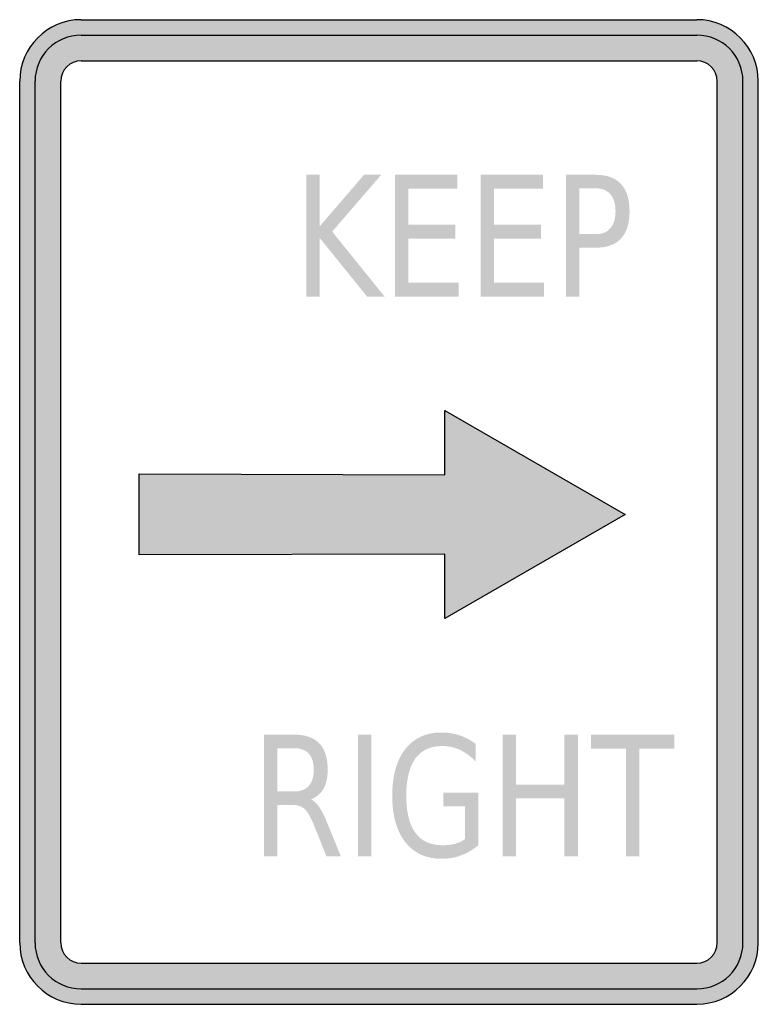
# Model space of a CAD drawing. Header units: inches. Extents: x -0.5 to 0.5, y -0.67 to 0.67.
import ezdxf

# ---------------------------------------------------------------- set-up
doc = ezdxf.new("R2010")
doc.units = ezdxf.units.IN
doc.header["$MEASUREMENT"] = 0

msp = doc.modelspace()

# ---------------------------------------------------------------- hatches: boundary and pattern name
h = msp.add_hatch(color=7)
h.paths.add_polyline_path([(0.4167, -0.6667), (-0.4167, -0.6667), (-0.428, -0.6658), (-0.4389, -0.6636), (-0.4491, -0.66), (-0.4587, -0.6553), (-0.4676, -0.6493), (-0.4756, -0.6422), (-0.4827, -0.6342), (-0.4887, -0.6253), (-0.4933, -0.6158), (-0.4971, -0.6056), (-0.4993, -0.5947), (-0.5, -0.5833), (-0.5, 0.5833), (-0.4993, 0.5947), (-0.4971, 0.6056), (-0.4933, 0.6158), (-0.4887, 0.6253), (-0.4827, 0.6342), (-0.4756, 0.6422), (-0.4676, 0.6493), (-0.4587, 0.6553), (-0.4491, 0.6602), (-0.4389, 0.6638), (-0.428, 0.666), (-0.4167, 0.6667), (0.4167, 0.6667), (0.428, 0.666), (0.4389, 0.6638), (0.4491, 0.6602), (0.4587, 0.6553), (0.4676, 0.6493), (0.4756, 0.6422), (0.4827, 0.6342), (0.4887, 0.6253), (0.4933, 0.6158), (0.4971, 0.6056), (0.4991, 0.5947), (0.5, 0.5833), (0.5, -0.5833), (0.4991, -0.5947), (0.4971, -0.6056), (0.4933, -0.6158), (0.4887, -0.6253), (0.4827, -0.6342), (0.4756, -0.6422), (0.4676, -0.6493), (0.4587, -0.6553), (0.4491, -0.66), (0.4389, -0.6636), (0.428, -0.6658), (0.4167, -0.6667)])
h.paths.add_polyline_path([(-0.4445, -0.5833), (-0.4445, 0.5833), (-0.4442, 0.5871), (-0.4436, 0.5907), (-0.4422, 0.5942), (-0.4407, 0.5973), (-0.4387, 0.6002), (-0.4362, 0.6029), (-0.4336, 0.6053), (-0.4307, 0.6073), (-0.4276, 0.6089), (-0.424, 0.6102), (-0.4205, 0.6109), (-0.4167, 0.6111), (0.4167, 0.6111), (0.4205, 0.6109), (0.424, 0.6102), (0.4276, 0.6089), (0.4307, 0.6073), (0.4336, 0.6053), (0.4362, 0.6029), (0.4387, 0.6002), (0.4407, 0.5973), (0.4422, 0.5942), (0.4433, 0.5907), (0.4442, 0.5871), (0.4445, 0.5833), (0.4445, -0.5833), (0.4442, -0.5871), (0.4433, -0.5907), (0.4422, -0.594), (0.4407, -0.5973), (0.4387, -0.6002), (0.4362, -0.6029), (0.4336, -0.6053), (0.4307, -0.6073), (0.4276, -0.6089), (0.424, -0.61), (0.4205, -0.6109), (0.4167, -0.6111), (-0.4167, -0.6111), (-0.4205, -0.6109), (-0.424, -0.61), (-0.4276, -0.6089), (-0.4307, -0.6073), (-0.4336, -0.6053), (-0.4362, -0.6029), (-0.4387, -0.6002), (-0.4407, -0.5973), (-0.4422, -0.594), (-0.4436, -0.5907), (-0.4442, -0.5871), (-0.4445, -0.5833)], flags=0)
for points in [[(-0.1119, 0.4566), (-0.0938, 0.4566), (-0.0938, 0.3869), (-0.0338, 0.4566), (-0.0106, 0.4566), (-0.0769, 0.3797), (-0.0059, 0.2917), (-0.0297, 0.2917), (-0.0938, 0.3711), (-0.0938, 0.2917), (-0.1119, 0.2917), (-0.1119, 0.4566)], [(0.0082, 0.4566), (0.0926, 0.4566), (0.0926, 0.4378), (0.0263, 0.4378), (0.0263, 0.389), (0.0899, 0.389), (0.0899, 0.3702), (0.0263, 0.3702), (0.0263, 0.3105), (0.0943, 0.3105), (0.0943, 0.2917), (0.0082, 0.2917), (0.0082, 0.4566)], [(0.1239, 0.4566), (0.2083, 0.4566), (0.2083, 0.4378), (0.142, 0.4378), (0.142, 0.389), (0.2056, 0.389), (0.2056, 0.3702), (0.142, 0.3702), (0.142, 0.3105), (0.2099, 0.3105), (0.2099, 0.2917), (0.1239, 0.2917), (0.1239, 0.4566)], [(-0.3382, -0.0581), (-0.3382, 0.0515), (0.0756, 0.0505), (0.0756, 0.1376), (0.3197, -0.0033), (0.0756, -0.1442), (0.0756, -0.0571), (-0.3382, -0.0581)], [(-0.0419, -0.3015), (-0.0238, -0.3015), (-0.0238, -0.4664), (-0.0419, -0.4664), (-0.0419, -0.3015)], [(0.154, -0.3015), (0.1721, -0.3015), (0.1721, -0.3691), (0.2376, -0.3691), (0.2376, -0.3015), (0.2557, -0.3015), (0.2557, -0.4664), (0.2376, -0.4664), (0.2376, -0.3879), (0.1721, -0.3879), (0.1721, -0.4664), (0.154, -0.4664), (0.154, -0.3015)], [(0.2733, -0.3015), (0.3862, -0.3015), (0.3862, -0.3203), (0.3388, -0.3203), (0.3388, -0.4664), (0.3207, -0.4664), (0.3207, -0.3203), (0.2733, -0.3203), (0.2733, -0.3015)]]:
    msp.add_hatch(color=7).paths.add_polyline_path(points)
h = msp.add_hatch(color=7)
edge = h.paths.add_edge_path()
edge.add_line((0.2396, 0.4566), (0.2803, 0.4566))
edge.add_spline(control_points=[(0.2803, 0.4566), (0.2953, 0.4566), (0.3066, 0.4524), (0.3142, 0.4441), (0.3219, 0.4357), (0.3257, 0.4235), (0.3257, 0.4073), (0.3257, 0.3911), (0.3219, 0.3788), (0.3142, 0.3705), (0.3066, 0.3621), (0.2953, 0.358), (0.2803, 0.358)], knot_values=[0, 0, 0, 0, 1, 1, 1, 2, 2, 2, 3, 3, 3, 4, 4, 4, 4], degree=3, periodic=0)
edge.add_line((0.2803, 0.358), (0.2576, 0.358))
edge.add_line((0.2576, 0.358), (0.2576, 0.2917))
edge.add_line((0.2576, 0.2917), (0.2396, 0.2917))
edge.add_line((0.2396, 0.2917), (0.2396, 0.4566))
edge = h.paths.add_edge_path(flags=0)
edge.add_line((0.2576, 0.4383), (0.2576, 0.3763))
edge.add_line((0.2576, 0.3763), (0.2803, 0.3763))
edge.add_spline(control_points=[(0.2803, 0.3763), (0.2887, 0.3763), (0.2952, 0.379), (0.2998, 0.3844), (0.3044, 0.3897), (0.3067, 0.3974), (0.3067, 0.4073), (0.3067, 0.4172), (0.3044, 0.4248), (0.2998, 0.4302), (0.2952, 0.4356), (0.2887, 0.4383), (0.2803, 0.4383)], knot_values=[0, 0, 0, 0, 1, 1, 1, 2, 2, 2, 3, 3, 3, 4, 4, 4, 4], degree=3, periodic=0)
edge.add_line((0.2803, 0.4383), (0.2576, 0.4383))
h = msp.add_hatch(color=7)
edge = h.paths.add_edge_path()
edge.add_spline(control_points=[(-0.1058, -0.3891), (-0.1019, -0.3907), (-0.0981, -0.3942), (-0.0945, -0.3995), (-0.0908, -0.4048), (-0.0872, -0.4121), (-0.0835, -0.4214)], knot_values=[0, 0, 0, 0, 1, 1, 1, 2, 2, 2, 2], degree=3, periodic=0)
edge.add_line((-0.0835, -0.4214), (-0.0651, -0.4664))
edge.add_line((-0.0651, -0.4664), (-0.0846, -0.4664))
edge.add_line((-0.0846, -0.4664), (-0.1016, -0.4241))
edge.add_spline(control_points=[(-0.1016, -0.4241), (-0.106, -0.4131), (-0.1103, -0.4058), (-0.1144, -0.4022), (-0.1186, -0.3985), (-0.1242, -0.3967), (-0.1314, -0.3967)], knot_values=[0, 0, 0, 0, 1, 1, 1, 2, 2, 2, 2], degree=3, periodic=0)
edge.add_line((-0.1314, -0.3967), (-0.151, -0.3967))
edge.add_line((-0.151, -0.3967), (-0.151, -0.4664))
edge.add_line((-0.151, -0.4664), (-0.1691, -0.4664))
edge.add_line((-0.1691, -0.4664), (-0.1691, -0.3015))
edge.add_line((-0.1691, -0.3015), (-0.1284, -0.3015))
edge.add_spline(control_points=[(-0.1284, -0.3015), (-0.1131, -0.3015), (-0.1017, -0.3055), (-0.0942, -0.3134), (-0.0867, -0.3212), (-0.083, -0.3331), (-0.083, -0.349), (-0.083, -0.3594), (-0.0849, -0.368), (-0.0888, -0.3749), (-0.0927, -0.3817), (-0.0983, -0.3865), (-0.1058, -0.3891)], knot_values=[0, 0, 0, 0, 1, 1, 1, 2, 2, 2, 3, 3, 3, 4, 4, 4, 4], degree=3, periodic=0)
edge = h.paths.add_edge_path(flags=0)
edge.add_line((-0.151, -0.3199), (-0.151, -0.3784))
edge.add_line((-0.151, -0.3784), (-0.1284, -0.3784))
edge.add_spline(control_points=[(-0.1284, -0.3784), (-0.1196, -0.3784), (-0.113, -0.3759), (-0.1086, -0.371), (-0.1042, -0.366), (-0.1019, -0.3587), (-0.1019, -0.349), (-0.1019, -0.3394), (-0.1042, -0.3321), (-0.1086, -0.3272), (-0.113, -0.3223), (-0.1196, -0.3199), (-0.1284, -0.3199)], knot_values=[0, 0, 0, 0, 1, 1, 1, 2, 2, 2, 3, 3, 3, 4, 4, 4, 4], degree=3, periodic=0)
edge.add_line((-0.1284, -0.3199), (-0.151, -0.3199))
h = msp.add_hatch(color=7)
edge = h.paths.add_edge_path()
edge.add_line((0.1031, -0.4429), (0.1031, -0.3986))
edge.add_line((0.1031, -0.3986), (0.0736, -0.3986))
edge.add_line((0.0736, -0.3986), (0.0736, -0.3803))
edge.add_line((0.0736, -0.3803), (0.121, -0.3803))
edge.add_line((0.121, -0.3803), (0.121, -0.4511))
edge.add_spline(control_points=[(0.121, -0.4511), (0.114, -0.4572), (0.1063, -0.4618), (0.0979, -0.4649), (0.0895, -0.4681), (0.0805, -0.4696), (0.071, -0.4696), (0.0501, -0.4696), (0.0338, -0.4621), (0.022, -0.447), (0.0103, -0.432), (0.0044, -0.411), (0.0044, -0.3842), (0.0044, -0.3572), (0.0103, -0.3362), (0.022, -0.3211), (0.0338, -0.3061), (0.0501, -0.2986), (0.071, -0.2986), (0.0797, -0.2986), (0.0879, -0.2999), (0.0958, -0.3025), (0.1036, -0.3052), (0.1109, -0.3091), (0.1175, -0.3142)], knot_values=[0, 0, 0, 0, 1, 1, 1, 2, 2, 2, 3, 3, 3, 4, 4, 4, 5, 5, 5, 6, 6, 6, 7, 7, 7, 8, 8, 8, 8], degree=3, periodic=0)
edge.add_line((0.1175, -0.3142), (0.1175, -0.338))
edge.add_spline(control_points=[(0.1175, -0.338), (0.1108, -0.331), (0.1037, -0.3257), (0.0962, -0.3222), (0.0887, -0.3187), (0.0808, -0.3169), (0.0725, -0.3169), (0.0562, -0.3169), (0.0439, -0.3225), (0.0357, -0.3338), (0.0275, -0.3451), (0.0234, -0.3618), (0.0234, -0.3842), (0.0234, -0.4064), (0.0275, -0.4231), (0.0357, -0.4344), (0.0439, -0.4457), (0.0562, -0.4513), (0.0725, -0.4513), (0.0789, -0.4513), (0.0846, -0.4506), (0.0896, -0.4493), (0.0946, -0.4479), (0.0991, -0.4458), (0.1031, -0.4429)], knot_values=[0, 0, 0, 0, 1, 1, 1, 2, 2, 2, 3, 3, 3, 4, 4, 4, 5, 5, 5, 6, 6, 6, 7, 7, 7, 8, 8, 8, 8], degree=3, periodic=0)

# ---------------------------------------------------------------- linework, layer by layer
at = {"color": 7}
for p, q in [((-0.4166, 0.6667), (0.4166, 0.6667)), ((-0.4166, 0.6458), (0.4166, 0.6458)), ((-0.4166, 0.6111), (0.4166, 0.6111)), ((-0.5, -0.5833), (-0.5, 0.5834)), ((-0.4792, -0.5833), (-0.4792, 0.5834)), ((-0.4444, -0.5833), (-0.4444, 0.5834)), ((0.4445, -0.5833), (0.4445, 0.5834)), ((0.4791, -0.5833), (0.4791, 0.5834)), ((0.5, -0.5833), (0.5, 0.5834)), ((-0.4166, -0.6111), (0.4166, -0.6111)), ((-0.4166, -0.6458), (0.4166, -0.6458)), ((-0.4166, -0.6667), (0.4166, -0.6667))]:
    msp.add_line(p, q, dxfattribs=at)
msp.add_lwpolyline([(-0.3382, -0.0581), (-0.3382, 0.0515), (0.0756, 0.0505), (0.0756, 0.1376), (0.3197, -0.0033), (0.0756, -0.1442), (0.0756, -0.0571), (-0.3382, -0.0581)], close=True, dxfattribs=at)
for points in [[(-0.4167, 0.6667), (-0.4627, 0.6667), (-0.5, 0.6294), (-0.5, 0.5833)], [(0.5, 0.5833), (0.5, 0.6294), (0.4627, 0.6667), (0.4167, 0.6667)], [(-0.4167, 0.6458), (-0.4512, 0.6458), (-0.4792, 0.6179), (-0.4792, 0.5833)], [(0.4792, 0.5833), (0.4792, 0.6179), (0.4512, 0.6458), (0.4167, 0.6458)], [(-0.4167, 0.6111), (-0.432, 0.6111), (-0.4444, 0.5987), (-0.4444, 0.5833)], [(0.4444, 0.5833), (0.4444, 0.5987), (0.432, 0.6111), (0.4167, 0.6111)], [(-0.5, -0.5833), (-0.5, -0.6293), (-0.4627, -0.6666), (-0.4167, -0.6666)], [(-0.4792, -0.5833), (-0.4792, -0.6178), (-0.4512, -0.6458), (-0.4167, -0.6458)], [(-0.4444, -0.5833), (-0.4444, -0.5986), (-0.432, -0.6111), (-0.4167, -0.6111)], [(0.4167, -0.6666), (0.4627, -0.6666), (0.5, -0.6293), (0.5, -0.5833)], [(0.4167, -0.6458), (0.4512, -0.6458), (0.4792, -0.6178), (0.4792, -0.5833)], [(0.4167, -0.6111), (0.432, -0.6111), (0.4444, -0.5986), (0.4444, -0.5833)]]:
    msp.add_open_spline(points, degree=3, dxfattribs=at)

doc.saveas('drawing.dxf')
